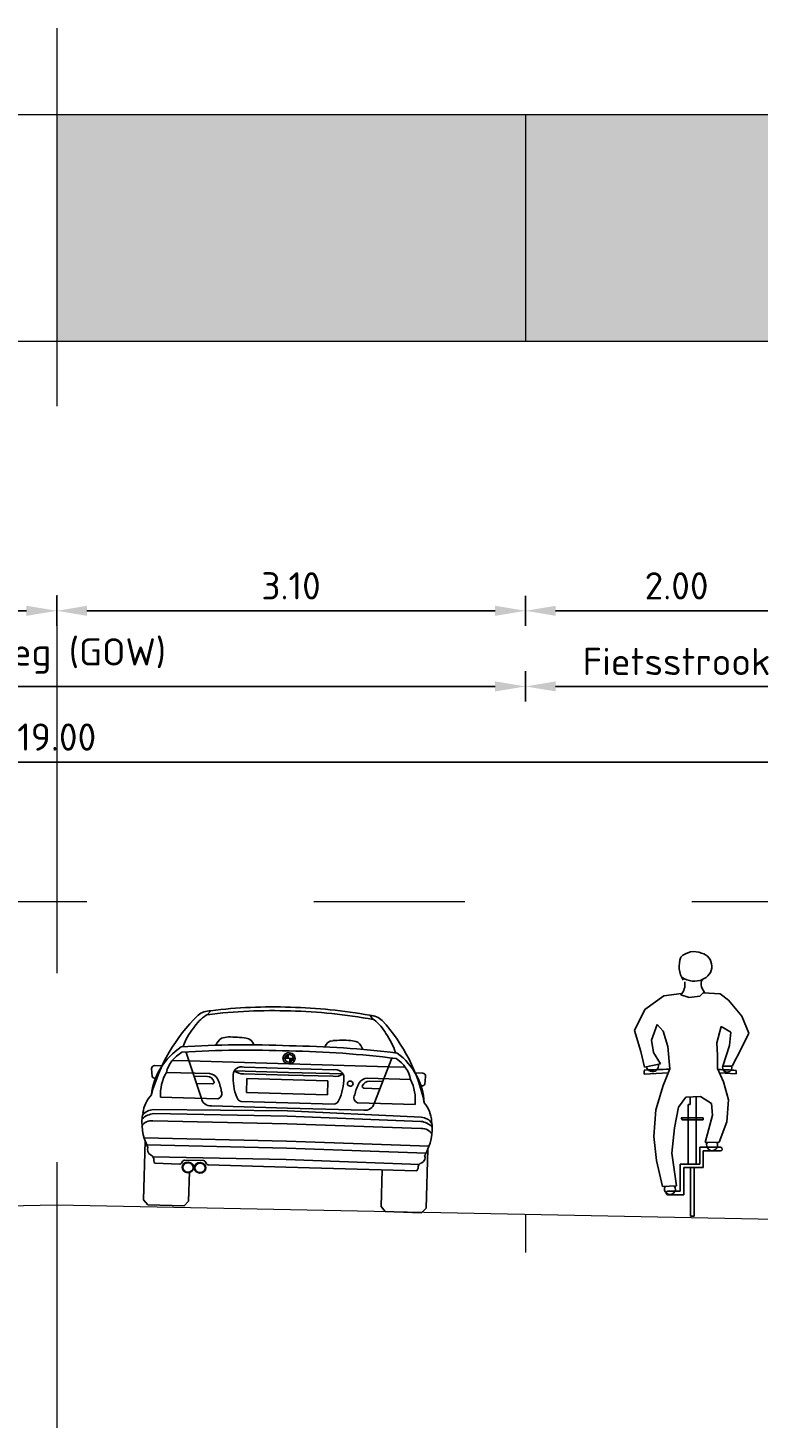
# Model space of a CAD drawing. Header units: metres. Extents: x 132493 to 134960, y 502695 to 503907.
# Tile 141 of 144: x 134823.46 to 134828.29, y 503885.44 to 503894.69. Entities that reach past the tile are written whole.
import ezdxf

# ---------------------------------------------------------------- set-up
doc = ezdxf.new("R2010")
doc.units = ezdxf.units.M
for name, pattern in [('AL-NAP_LIJN', [15.25, 12, -1.5, 0.25, -1.5]), ('AL-TEKENBLADGRENS', [11.5, 2.5, -1.5, 1, -1.5, 1, -1.5, 2.5]), ('DASHED2', [0.375, 0.25, -0.125])]:
    doc.linetypes.add(name, pattern=pattern)
doc.layers.get('Defpoints').update_dxf_attribs({"color": 3})
for name, color, linetype, lineweight in [('0_sol_fietspad', 11, 'Continuous', 18), ('N-WE-AS-ASWEG', 1, 'DASHED2', 35), ('N-WE-VH-KANTVERHARDING-G', 2, 'Continuous', 18), ('V-WE-VH-VERHARDING_STRAATBAKSTEEN-M', 7, 'Continuous', 18), ('X-XX-AL-AANKLEDING-SD', 2, 'Continuous', 25), ('X-XX-AL-NAP-G', 7, 'AL-NAP_LIJN', 18)]:
    doc.layers.add(name, color=color, linetype=linetype, lineweight=lineweight)
doc.layers.add('ARC-hoev-overlagen asfalt rijbaan', color=13, linetype='Continuous', lineweight=18, plot=False)
doc.styles.add('Iso_18100', font='isocpeur.ttf', dxfattribs={"height": 0.18})
doc.dimstyles.new('Iso 18100', dxfattribs={"dimscale": 0.1, "dimtxt": 0.18, "dimasz": 2, "dimexe": 1, "dimexo": 0, "dimgap": 0.75, "dimtad": 1, "dimzin": 0, "dimdsep": 46, "dimtxsty": 'Iso_18100', "dimcen": -3, "dimdle": 1, "dimadec": 0, "dimazin": 0, "dimtfac": 0.75, "dimtix": 1, "dimtmove": 2, "dimatfit": 3, "dimfxl": 1, "dimfxlon": 1, "dimtvp": 0.9, "dimtfillclr": 256, "dimtolj": 1, "dimtzin": 0, "dimarcsym": 0})

# ---------------------------------------------------------------- blocks, each defined once
blk = doc.blocks.new('*U18')
at = {"linetype": 'Continuous'}
for points in [[(-0.0408, 0.993), (-0.0152, 0.993), (-0.0333, 1.0111)], [(-0.0152, 1.0186), (-0.0333, 1.0111), (-0.0152, 0.993)], [(0.0104, 0.993), (-0.0152, 0.993), (0.0029, 0.9749)], [(-0.0152, 0.9674), (0.0029, 0.9749), (-0.0152, 0.993)]]:
    blk.add_solid(points, dxfattribs=at)
blk = doc.blocks.new('BMW-ACHTER')
for p, q in [((-1.3352, 1.2682), (-1.312, 1.2953)), ((-0.2366, 1.2682), (-0.2598, 1.2953)), ((-1.4456, 0.9589), (-1.5565, 0.9589)), ((-1.4659, 1.0153), (-1.3574, 0.7139)), ((-1.4456, 0.9589), (-0.7859, 0.9589)), ((-1.0814, 0.9285), (-0.7859, 0.9285)), ((-0.7859, 0.9953), (-0.829, 0.9953)), ((-0.7859, 0.9953), (-0.7428, 0.9953)), ((-0.1262, 0.9589), (-0.7859, 0.9589)), ((-0.4904, 0.9285), (-0.7859, 0.9285)), ((-0.1059, 1.0153), (-0.2144, 0.7139)), ((-0.1262, 0.9589), (-0.0154, 0.9589)), ((-1.688, 0.8488), (-1.6925, 0.9019)), ((-1.6642, 0.838), (-1.6732, 0.8382)), ((-1.6729, 0.9226), (-1.6223, 0.9226)), ((-1.3087, 0.8788), (-1.594, 0.8788)), ((-1.4098, 0.8596), (-1.3224, 0.8596)), ((-1.146, 0.9021), (-0.7859, 0.9021)), ((-1.0814, 0.8848), (-0.7859, 0.8848)), ((-1.061, 0.8544), (-0.5241, 0.8544)), ((-1.061, 0.7619), (-1.061, 0.8544)), ((-0.4258, 0.9021), (-0.7859, 0.9021)), ((-0.4904, 0.8848), (-0.7859, 0.8848)), ((-0.5241, 0.8544), (-0.5241, 0.7619)), ((-0.2632, 0.8788), (0.0222, 0.8788)), ((-0.162, 0.8596), (-0.2494, 0.8596)), ((0.1011, 0.9226), (0.0505, 0.9226)), ((0.0924, 0.838), (0.1014, 0.8382)), ((0.1162, 0.8488), (0.1207, 0.9019)), ((-1.3926, 0.8117), (-1.2868, 0.8117)), ((-0.5241, 0.7619), (-1.061, 0.7619)), ((-0.1792, 0.8117), (-0.2851, 0.8117)), ((-1.2477, 0.7139), (-1.6283, 0.7139)), ((-0.7859, 0.6663), (-1.2898, 0.6663)), ((-0.7859, 0.7017), (-1.0943, 0.7017)), ((-0.7859, 0.7017), (-0.4775, 0.7017)), ((-0.7859, 0.6663), (-0.2821, 0.6663)), ((-0.3241, 0.7139), (0.0565, 0.7139)), ((-1.7359, 0.6373), (-1.7372, 0.6373)), ((-0.7859, 0.5608), (-1.674, 0.5565)), ((-0.7859, 0.6479), (-1.6711, 0.6305)), ((-0.7859, 0.6131), (-1.6687, 0.6038)), ((-0.7859, 0.6479), (0.0993, 0.6305)), ((-0.7859, 0.6131), (0.0969, 0.6038)), ((-0.7859, 0.5608), (0.1022, 0.5565)), ((0.1641, 0.6373), (0.1654, 0.6373)), ((-0.7859, 0.448), (-1.7289, 0.4418)), ((-1.7205, 0.0319), (-1.7205, 0.4192)), ((-0.7859, 0.4015), (-1.7098, 0.3954)), ((-0.7859, 0.448), (0.1571, 0.4418)), ((-0.7859, 0.4015), (0.1379, 0.3954)), ((0.1487, 0.0319), (0.1487, 0.4192)), ((-0.7859, 0.3249), (-1.668, 0.3191)), ((-1.4767, 0.2817), (-1.4681, 0.2964)), ((-1.3312, 0.3027), (-1.4569, 0.3025)), ((-1.311, 0.2813), (-1.3199, 0.2966)), ((-0.7859, 0.3249), (0.0962, 0.3191)), ((-1.488, 0.2756), (-1.6531, 0.2759)), ((-1.4225, 0.2251), (-1.4225, 0.0325)), ((-0.7859, 0.2742), (-1.2997, 0.2752)), ((-0.7859, 0.2742), (0.0813, 0.2759)), ((-0.1493, 0.2754), (-0.1493, 0.0325)), ((-1.7205, 0.0319), (-1.6921, 0)), ((-1.4515, 0), (-1.6921, 0)), ((-1.4225, 0.0325), (-1.4515, 0)), ((-0.1493, 0.0325), (-0.1203, 0)), ((-0.1203, 0), (0.1203, 0)), ((0.1487, 0.0319), (0.1203, 0))]:
    blk.add_line(p, q)
for centre, major_axis, start_param, end_param in [((-0.8128, -1.4687), (3.0763, 0), 1.562038, 1.741431), ((-0.8056, -1.444), (-3.0763, 0), 4.705971, 4.87775), ((-0.7662, -1.444), (3.0763, 0), 1.405435, 1.577214), ((-0.759, -1.4687), (-3.0763, 0), 4.541755, 4.721147), ((-0.3914, 0.4818), (-1.3254, 0), -0.71157, -0.206967), ((-1.1277, 1.0313), (-0.3362, 0), -0.883409, -0.501718), ((-1.3055, 1.1777), (-0.1305, 0), -1.520483, -0.812666), ((-1.3331, 1.2569), (-0.0127, 0), -1.400162, -0.892719), ((-0.2663, 1.1777), (0.1305, 0), 0.812666, 1.520483), ((-0.2388, 1.2569), (0.0127, 0), 0.892719, 1.400162), ((-0.4441, 1.0313), (0.3362, 0), 0.501718, 0.883409), ((-1.1804, 0.4818), (1.3254, 0), 0.206967, 0.71157), ((-1.0363, 0.933), (-0.4715, 0), -0.611138, -0.289021), ((-1.1625, 1.0356), (-0.115, 0), -0.866719, -0.320233), ((-1.1663, 0.9436), (-0.2023, 0), -1.450991, -1.213758), ((-1.1622, 0.4686), (-0.7275, 0), 4.58851, 4.751282), ((-1.0793, 1.0673), (0.0591, 0), 0.200164, 1.451161), ((-0.4925, 1.0673), (-0.0591, 0), -1.451161, -0.200164), ((-0.4925, 1.0673), (-0.0591, 0), -1.451161, -0.200164), ((-0.4097, 0.4686), (0.7275, 0), 1.531903, 1.694675), ((-0.4055, 0.9436), (0.2023, 0), 1.213758, 1.450991), ((-0.4093, 1.0356), (0.115, 0), 0.320233, 0.866719), ((-0.5355, 0.933), (0.4715, 0), 0.289021, 0.611138), ((-1.1814, 0.694), (-0.5085, 0), -0.891023, -0.073512), ((-0.8877, -4.3566), (6.0212, 0), 1.553883, 1.67283), ((-0.8676, -4.3916), (-6.0212, 0), 4.698823, 4.816724), ((-0.7859, 0.9953), (0.0405, 0), 1.570796, 4.712389), ((-0.7859, 0.9953), (-0.0284, 0), -1.570796, 1.570796), ((-0.6841, -4.3566), (-6.0212, 0), 4.610355, 4.729302), ((-0.7042, -4.3916), (6.0212, 0), 1.466462, 1.584362), ((-0.7859, 0.9953), (0.0405, 0), 4.712389, 7.853982), ((-0.7859, 0.9953), (-0.0284, 0), 1.570796, 4.712389), ((-0.3904, 0.694), (0.5085, 0), 0.073512, 0.891023), ((-1.3591, 0.8364), (-0.2395, 0), -0.969125, -0.197242), ((-1.0953, 0.8786), (0.057, 0), 1.324724, 3.173395), ((-1.0953, 0.8786), (0.057, 0), 1.324724, 3.173395), ((-0.4765, 0.8786), (-0.057, 0), 3.109791, 4.958462), ((-0.2127, 0.8364), (0.2395, 0), 0.197242, 0.969125), ((-1.6717, 0.9038), (0.0209, 0), 1.627661, 3.241614), ((-1.6676, 0.8582), (0.0229, 0), 3.617259, 4.909024), ((-1.2655, 0.7377), (-0.3637, 0), -0.444182, 0.072536), ((-1.3232, 0.8172), (-0.047, 0), 3.420308, 4.695596), ((-1.3156, 0.8151), (-0.0709, 0), 3.663057, 4.613858), ((-1.6057, 0.7083), (-0.3837, 0), 3.308773, 3.553401), ((-0.7212, 0.8684), (0.4312, 0), 3.11982, 3.510308), ((-1.0907, 0.9605), (0.0844, 0), 4.003075, 4.822276), ((-0.4811, 0.9605), (-0.0844, 0), 1.460909, 2.280111), ((-0.8506, 0.8684), (-0.4312, 0), 2.772877, 3.163365), ((0.0339, 0.7083), (0.3837, 0), 2.729784, 2.974413), ((-0.2562, 0.8151), (0.0709, 0), 1.669327, 2.620128), ((-0.2486, 0.8172), (0.047, 0), 1.58759, 2.862877), ((-0.3063, 0.7377), (-0.3637, 0), 3.069057, 3.585774), ((0.0958, 0.8582), (-0.0229, 0), 1.374162, 2.665927), ((0.0999, 0.9038), (-0.0209, 0), 3.041572, 4.655524), ((-1.2879, 0.8225), (-0.0121, 0), 1.668297, 3.754744), ((-1.2644, 0.7484), (-0.0417, 0), 1.981034, 3.624992), ((-0.3074, 0.7484), (-0.0417, 0), -0.4834, 1.160558), ((-0.2839, 0.8225), (0.0121, 0), 2.528442, 4.614888), ((-1.4959, 0.5901), (-0.2457, 0), -0.66935, -0.076668), ((-1.2952, 0.7229), (-0.063, 0), 0.159343, 1.657562), ((-1.0856, 0.7358), (-0.0388, 0), 0.220832, 1.34427), ((-0.4862, 0.7358), (0.0388, 0), -1.34427, -0.220832), ((-0.2766, 0.7229), (0.063, 0), 4.625623, 6.123842), ((-0.0759, 0.5901), (0.2457, 0), 0.076668, 0.66935), ((-1.3347, 0.5479), (0.4114, 0), 2.981724, 3.612057), ((-1.6527, 0.491), (0.126, 0), 1.698669, 2.398321), ((-1.6812, 0.4927), (-0.0711, 0), 4.609875, 5.824601), ((-1.6671, 0.5496), (0.0897, 0), 1.615555, 2.579973), ((0.0809, 0.491), (-0.126, 0), 3.884864, 4.584517), ((0.0953, 0.5496), (-0.0897, 0), 3.703212, 4.66763), ((0.1094, 0.4927), (0.0711, 0), 0.458585, 1.673311), ((-0.2371, 0.5479), (-0.4114, 0), 2.671129, 3.301462), ((-1.6578, 0.3648), (-0.0466, 0), -0.360639, 0.968634), ((0.0859, 0.3648), (-0.0466, 0), 2.172958, 3.502232), ((-1.698, 0.2983), (-0.0378, 0), 2.979128, 4.337377), ((-1.5705, 0.3159), (0.0938, 0), 3.417309, 3.633607), ((-1.4879, 0.2871), (0.0127, 0), 4.710263, 5.797052), ((-1.433, 0.2548), (-0.0384, 0), 3.141593, 9.424778), ((-1.4568, 0.291), (-0.0127, 0), -1.56852, -0.486134), ((-1.3528, 0.2548), (-0.0384, 0), 3.141593, 9.424778), ((-1.3528, 0.2548), (-0.0345, 0), 3.141593, 9.424778), ((-1.3312, 0.2912), (-0.0127, 0), 3.627726, 4.714665), ((-1.2997, 0.2867), (-0.0127, 0), 0.486134, 1.56867), ((-0.0014, 0.3159), (0.0938, 0), -0.492014, -0.275716), ((0.1262, 0.2983), (-0.0378, 0), -1.195784, 0.162465)]:
    blk.add_ellipse(centre, major_axis=major_axis, ratio=0.902788, start_param=start_param, end_param=end_param)
for centre, major_axis in [((-0.3765, 0.8395), (0.0189, 0)), ((-1.433, 0.2548), (0.0345, 0))]:
    blk.add_ellipse(centre, major_axis=major_axis, ratio=0.902788)
at = {"linetype": 'Continuous', "xscale": 1.107680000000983}
blk.add_blockref('*U18', (-0.7691, 0.0023), dxfattribs=at)
blk = doc.blocks.new('Fiets2')
for p, q in [((-0.1756, 1.4689), (-0.0577, 1.4839)), ((0.0852, 1.4875), (0.0623, 1.4667)), ((0.0852, 1.4875), (0.1961, 1.4821)), ((0.1961, 1.4821), (0.2515, 1.4399)), ((-0.3021, 1.3793), (-0.1756, 1.4689)), ((-0.0076, 1.4576), (-0.0632, 1.4743)), ((0.0623, 1.4667), (-0.0076, 1.4576)), ((0.2515, 1.4399), (0.3411, 1.3344)), ((-0.3706, 1.2395), (-0.3021, 1.3793)), ((0.3411, 1.3344), (0.3859, 1.2211)), ((-0.3285, 1.0998), (-0.3706, 1.2395)), ((-0.2204, 1.2791), (-0.2573, 1.1763)), ((-0.1808, 1.2343), (-0.2204, 1.2791)), ((-0.1492, 1.1341), (-0.1808, 1.2343)), ((0.204, 1.2659), (0.175, 1.1578)), ((0.2673, 1.229), (0.204, 1.2659)), ((0.2594, 1.1394), (0.2673, 1.229)), ((0.3859, 1.2211), (0.3359, 1.1183)), ((-0.2573, 1.1763), (-0.2441, 1.0946)), ((-0.136, 0.9865), (-0.1492, 1.1341)), ((0.175, 1.1578), (0.1803, 1.0735)), ((0.2158, 1.0037), (0.2594, 1.1394)), ((0.3359, 1.1183), (0.2764, 1.0037)), ((-0.3028, 0.9981), (-0.3285, 1.0998)), ((-0.2441, 1.0946), (-0.1967, 1.0181)), ((0.1803, 1.0735), (0.1803, 0.9891)), ((-0.3055, 0.9507), (-0.3055, 0.9744)), ((-0.1469, 0.9597), (-0.3055, 0.9507)), ((-0.1967, 1.0181), (-0.3028, 0.9981)), ((-0.1808, 0.8758), (-0.136, 0.9865)), ((0.1803, 0.9891), (0.2199, 0.8995)), ((0.3029, 0.9523), (0.1935, 0.9592)), ((0.2764, 1.0037), (0.2158, 1.0037)), ((0.3029, 0.976), (0.3029, 0.9523)), ((-0.2283, 0.715), (-0.1808, 0.8758)), ((0.2199, 0.8995), (0.2515, 0.7809)), ((-0.0306, 0.7993), (-0.078, 0.7334)), ((0.067, 0.802), (-0.0306, 0.7993)), ((-0.0148, 0.3565), (-0.0148, 0.7493)), ((-0.0148, 0.7493), (-0.0016, 0.7493)), ((-0.0016, 0.7493), (-0.0016, 0.8001)), ((0.038, 0.8012), (0.038, 0.3565)), ((0.1408, 0.7572), (0.067, 0.802)), ((0.146, 0.6807), (0.1408, 0.7572)), ((0.2515, 0.7809), (0.2409, 0.6359)), ((-0.2415, 0.5384), (-0.2283, 0.715)), ((-0.078, 0.7334), (-0.1044, 0.5964)), ((0.085, 0.6622), (-0.0604, 0.6622)), ((-0.0604, 0.6622), (-0.055, 0.649)), ((-0.055, 0.649), (0.085, 0.649)), ((0.085, 0.649), (0.085, 0.6622)), ((0.0986, 0.4988), (0.146, 0.6807)), ((-0.1044, 0.5964), (-0.1228, 0.4277)), ((0.2409, 0.6359), (0.1909, 0.5015)), ((-0.223, 0.3802), (-0.2415, 0.5384)), ((0.0617, 0.3565), (0.0617, 0.4672)), ((0.0617, 0.4672), (0.1988, 0.4672)), ((0.1909, 0.5015), (0.0986, 0.4988)), ((-0.1835, 0.2089), (-0.223, 0.3802)), ((-0.1228, 0.4277), (-0.0912, 0.2115)), ((0.0854, 0.4435), (0.1988, 0.4435)), ((0.0854, 0.3328), (0.0854, 0.4435)), ((-0.0675, 0.1773), (-0.0675, 0.3565)), ((-0.0675, 0.3565), (0.0617, 0.3565)), ((-0.0438, 0.1535), (-0.0438, 0.3328)), ((-0.0438, 0.3328), (0.0854, 0.3328)), ((0.0011, 0.0112), (0.0011, 0.3328)), ((0.0248, 0.3328), (0.0248, 0.0112)), ((-0.0912, 0.2115), (-0.1835, 0.2089)), ((-0.1492, 0.1773), (-0.0675, 0.1773)), ((-0.1492, 0.1535), (-0.0438, 0.1535)), ((0.0248, 0.0112), (0.0011, 0.0112))]:
    blk.add_line(p, q)
for centre, radius, start, end in [((0.025, 1.6376), 0.1237, 66.73377, 135.43723), ((0.0978, 1.6642), 0.1719, 159.48926, 212.30607), ((0.052, 1.664), 0.0899, 286.49732, 75.95647), ((0.0267, 1.7115), 0.1458, 235.73817, 292.28597), ((0.1528, 1.5484), 0.0807, 158.66112, 229.86458), ((-0.141, 1.5451), 0.1052, 317.65737, 8.6331), ((-0.0171, -4.8341), 5.8189, 91.18269, 92.84078), ((-0.2512, 1.0078), 0.0404, 190.67979, 10.67979), ((-0.0171, -4.8341), 5.8189, 86.8473, 88.02212), ((0.2437, 0.9944), 0.0303, 157.23468, 16.21216), ((0.1439, 0.4813), 0.0366, 150.60182, 32.66653), ((0.1985, 0.4553), 0.0119, 271.11591, 88.88409), ((-0.1354, 0.1914), 0.0366, 150.60182, 32.67105), ((-0.1492, 0.1654), 0.0119, 89.98846, 270.01154)]:
    blk.add_arc(centre, radius, start, end)
blk = doc.blocks.new('*D112')
at = {"layer": 'Defpoints', "color": 0, "transparency": 16777216}
for p in [(134820.5536, 503892.6227), (134823.6536, 503892.6227), (134820.5536, 503890.8397)]:
    blk.add_point(p, dxfattribs=at)
at = {"layer": 'V-WE-VH-VERHARDING_STRAATBAKSTEEN-M', "color": 0, "lineweight": -2, "transparency": 16777216}
for p, q in [((134820.5536, 503890.9397), (134820.5536, 503890.7397)), ((134823.6536, 503890.9397), (134823.6536, 503890.7397)), ((134823.4536, 503890.8397), (134820.7536, 503890.8397))]:
    blk.add_line(p, q, dxfattribs=at)
at = {"layer": 'V-WE-VH-VERHARDING_STRAATBAKSTEEN-M', "color": 0, "transparency": 16777216}
for points in [[(134820.7536, 503890.873), (134820.7536, 503890.8064), (134820.5536, 503890.8397)], [(134823.4536, 503890.873), (134823.4536, 503890.8064), (134823.6536, 503890.8397)]]:
    blk.add_solid(points, dxfattribs=at)
at = {"layer": 'V-WE-VH-VERHARDING_STRAATBAKSTEEN-M', "color": 0, "transparency": 16777216, "insert": (134822.1036, 503891.0047), "char_height": 0.18, "attachment_point": 5, "rotation": 360, "style": 'Iso_18100'}
blk.add_mtext('\\A1;3.10', dxfattribs=at)
blk = doc.blocks.new('*D113')
at = {"layer": 'Defpoints', "color": 0, "transparency": 16777216}
for p in [(134823.6536, 503892.6227), (134826.7536, 503892.6227), (134823.6536, 503890.8397)]:
    blk.add_point(p, dxfattribs=at)
at = {"layer": 'V-WE-VH-VERHARDING_STRAATBAKSTEEN-M', "color": 0, "lineweight": -2, "transparency": 16777216}
for p, q in [((134823.6536, 503890.9397), (134823.6536, 503890.7397)), ((134826.7536, 503890.9397), (134826.7536, 503890.7397)), ((134826.5536, 503890.8397), (134823.8536, 503890.8397))]:
    blk.add_line(p, q, dxfattribs=at)
at = {"layer": 'V-WE-VH-VERHARDING_STRAATBAKSTEEN-M', "color": 0, "transparency": 16777216}
for points in [[(134823.8536, 503890.873), (134823.8536, 503890.8064), (134823.6536, 503890.8397)], [(134826.5536, 503890.873), (134826.5536, 503890.8064), (134826.7536, 503890.8397)]]:
    blk.add_solid(points, dxfattribs=at)
at = {"layer": 'V-WE-VH-VERHARDING_STRAATBAKSTEEN-M', "color": 0, "transparency": 16777216, "insert": (134825.2036, 503891.0047), "char_height": 0.18, "attachment_point": 5, "rotation": 360, "style": 'Iso_18100'}
blk.add_mtext('\\A1;3.10', dxfattribs=at)
blk = doc.blocks.new('*D114')
at = {"layer": 'Defpoints', "color": 0, "transparency": 16777216}
for p in [(134826.7536, 503892.6227), (134828.7536, 503892.6227), (134826.7536, 503890.8397)]:
    blk.add_point(p, dxfattribs=at)
at = {"layer": 'V-WE-VH-VERHARDING_STRAATBAKSTEEN-M', "color": 0, "lineweight": -2, "transparency": 16777216}
for p, q in [((134826.7536, 503890.9397), (134826.7536, 503890.7397)), ((134828.7536, 503890.9397), (134828.7536, 503890.7397)), ((134828.5536, 503890.8397), (134826.9536, 503890.8397))]:
    blk.add_line(p, q, dxfattribs=at)
at = {"layer": 'V-WE-VH-VERHARDING_STRAATBAKSTEEN-M', "color": 0, "transparency": 16777216}
for points in [[(134826.9536, 503890.873), (134826.9536, 503890.8064), (134826.7536, 503890.8397)], [(134828.5536, 503890.873), (134828.5536, 503890.8064), (134828.7536, 503890.8397)]]:
    blk.add_solid(points, dxfattribs=at)
at = {"layer": 'V-WE-VH-VERHARDING_STRAATBAKSTEEN-M', "color": 0, "transparency": 16777216, "insert": (134827.7536, 503891.0047), "char_height": 0.18, "attachment_point": 5, "rotation": 360, "style": 'Iso_18100'}
blk.add_mtext('\\A1;2.00', dxfattribs=at)
blk = doc.blocks.new('*D116')
at = {"layer": 'Defpoints', "color": 0, "transparency": 16777216}
for p in [(134814.1536, 503892.6227), (134833.1536, 503892.6227), (134814.1536, 503889.8397)]:
    blk.add_point(p, dxfattribs=at)
at = {"layer": 'V-WE-VH-VERHARDING_STRAATBAKSTEEN-M', "color": 0, "lineweight": -2, "transparency": 16777216}
for p, q in [((134814.1536, 503889.9397), (134814.1536, 503889.7397)), ((134833.1536, 503889.9397), (134833.1536, 503889.7397)), ((134832.9536, 503889.8397), (134814.3536, 503889.8397))]:
    blk.add_line(p, q, dxfattribs=at)
at = {"layer": 'V-WE-VH-VERHARDING_STRAATBAKSTEEN-M', "color": 0, "transparency": 16777216}
for points in [[(134814.3536, 503889.873), (134814.3536, 503889.8064), (134814.1536, 503889.8397)], [(134832.9536, 503889.873), (134832.9536, 503889.8064), (134833.1536, 503889.8397)]]:
    blk.add_solid(points, dxfattribs=at)
at = {"layer": 'V-WE-VH-VERHARDING_STRAATBAKSTEEN-M', "color": 0, "transparency": 16777216, "insert": (134823.6536, 503890.0047), "char_height": 0.18, "attachment_point": 5, "rotation": 360, "style": 'Iso_18100'}
blk.add_mtext('\\A1;19.00', dxfattribs=at)
blk = doc.blocks.new('*D118')
at = {"layer": 'Defpoints', "color": 0, "transparency": 16777216}
for p in [(134820.5536, 503892.3727), (134826.7536, 503892.3727), (134820.5536, 503890.3397)]:
    blk.add_point(p, dxfattribs=at)
at = {"layer": 'V-WE-VH-VERHARDING_STRAATBAKSTEEN-M', "color": 0, "lineweight": -2, "transparency": 16777216}
for p, q in [((134820.5536, 503890.4397), (134820.5536, 503890.2397)), ((134826.7536, 503890.4397), (134826.7536, 503890.2397)), ((134826.5536, 503890.3397), (134820.7536, 503890.3397))]:
    blk.add_line(p, q, dxfattribs=at)
at = {"layer": 'V-WE-VH-VERHARDING_STRAATBAKSTEEN-M', "color": 0, "transparency": 16777216}
for points in [[(134820.7536, 503890.373), (134820.7536, 503890.3064), (134820.5536, 503890.3397)], [(134826.5536, 503890.373), (134826.5536, 503890.3064), (134826.7536, 503890.3397)]]:
    blk.add_solid(points, dxfattribs=at)
at = {"layer": 'V-WE-VH-VERHARDING_STRAATBAKSTEEN-M', "color": 0, "transparency": 16777216, "insert": (134823.6536, 503890.5407), "char_height": 0.18, "attachment_point": 5, "rotation": 360, "style": 'Iso_18100'}
blk.add_mtext('\\A1;Rijweg (GOW)', dxfattribs=at)
blk = doc.blocks.new('*D120')
at = {"layer": 'Defpoints', "color": 0, "transparency": 16777216}
for p in [(134826.7536, 503892.1227), (134828.7536, 503892.1227), (134828.7536, 503890.3397)]:
    blk.add_point(p, dxfattribs=at)
at = {"layer": 'V-WE-VH-VERHARDING_STRAATBAKSTEEN-M', "color": 0, "lineweight": -2, "transparency": 16777216}
for p, q in [((134826.7536, 503890.4397), (134826.7536, 503890.2397)), ((134828.7536, 503890.4397), (134828.7536, 503890.2397)), ((134826.9536, 503890.3397), (134828.5536, 503890.3397))]:
    blk.add_line(p, q, dxfattribs=at)
at = {"layer": 'V-WE-VH-VERHARDING_STRAATBAKSTEEN-M', "color": 0, "transparency": 16777216}
for points in [[(134826.9536, 503890.373), (134826.9536, 503890.3064), (134826.7536, 503890.3397)], [(134828.5536, 503890.373), (134828.5536, 503890.3064), (134828.7536, 503890.3397)]]:
    blk.add_solid(points, dxfattribs=at)
at = {"layer": 'V-WE-VH-VERHARDING_STRAATBAKSTEEN-M', "color": 0, "transparency": 16777216, "insert": (134827.7536, 503890.5047), "char_height": 0.18, "attachment_point": 5, "rotation": 360, "style": 'Iso_18100'}
blk.add_mtext('\\A1;Fietsstrook', dxfattribs=at)

msp = doc.modelspace()

# ---------------------------------------------------------------- hatches: boundary and pattern name
at = {"layer": '0_sol_fietspad'}
h = msp.add_hatch(color=256, dxfattribs=at)
h.dxf.hatch_style = 1
h.paths.add_polyline_path([(134828.7536, 503894.1227), (134826.7536, 503894.1227), (134826.7536, 503892.6227), (134828.7536, 503892.6227)])
at = {"layer": 'ARC-hoev-overlagen asfalt rijbaan', "transparency": 33554636}
h = msp.add_hatch(color=256, dxfattribs=at)
h.dxf.hatch_style = 1
h.paths.add_polyline_path([(134826.7536, 503894.1227), (134823.6536, 503894.1227), (134823.6536, 503892.6227), (134826.7536, 503892.6227)])

# ---------------------------------------------------------------- linework, layer by layer
at = {"layer": 'N-WE-AS-ASWEG', "lineweight": 18, "ltscale": 10, "flags": 128}
msp.add_lwpolyline([(134823.6536, 503894.6937), (134823.6536, 503885.4357)], dxfattribs=at)
at = {"layer": 'N-WE-VH-KANTVERHARDING-G', "flags": 128}
for points in [[(134814.1536, 503894.1227), (134833.1536, 503894.1227)], [(134826.7536, 503894.1227), (134826.7536, 503892.6227)], [(134814.1536, 503892.6227), (134833.1536, 503892.6227)], [(134831.0536, 503886.7606), (134823.6536, 503886.9086), (134816.2536, 503886.7606)], [(134826.7536, 503886.8466), (134826.7536, 503886.5966)]]:
    msp.add_lwpolyline(points, dxfattribs=at)
at = {"layer": 'X-XX-AL-NAP-G', "linetype": 'AL-TEKENBLADGRENS', "flags": 128}
msp.add_lwpolyline([(134832.8536, 503888.9146), (134814.1536, 503888.9146)], dxfattribs=at)

# ---------------------------------------------------------------- block references
at = {"layer": 'X-XX-AL-AANKLEDING-SD'}
msp.add_blockref('Fiets2', (134827.8449, 503886.8248), dxfattribs=at)
at = {"layer": 'X-XX-AL-AANKLEDING-SD', "rotation": 358.3501397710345}
msp.add_blockref('BMW-ACHTER', (134825.947, 503886.8628), dxfattribs=at)

# ---------------------------------------------------------------- dimensions: what is measured, and where the dimension line sits
at = {"layer": 'V-WE-VH-VERHARDING_STRAATBAKSTEEN-M'}
for base, p1, p2, picture, middle in [((134814.1536, 503889.8397), (134833.1536, 503892.6227), (134814.1536, 503892.6227), '*D116', (134823.6536, 503890.0047)), ((134820.5536, 503890.8397), (134823.6536, 503892.6227), (134820.5536, 503892.6227), '*D112', (134822.1036, 503891.0047)), ((134823.6536, 503890.8397), (134826.7536, 503892.6227), (134823.6536, 503892.6227), '*D113', (134825.2036, 503891.0047)), ((134826.7536, 503890.8397), (134828.7536, 503892.6227), (134826.7536, 503892.6227), '*D114', (134827.7536, 503891.0047))]:
    dim = msp.add_linear_dim(base=base, p1=p1, p2=p2, angle=360, dimstyle='Iso 18100', dxfattribs=at)
    dim.commit()
    dim.dimension.update_dxf_attribs({"geometry": picture, "text_midpoint": middle})
for base, p1, p2, angle, text, picture, middle in [((134820.5536, 503890.3397), (134826.7536, 503892.3727), (134820.5536, 503892.3727), 360, 'Rijweg (GOW)', '*D118', (134823.6536, 503890.5407)), ((134828.7536, 503890.3397), (134826.7536, 503892.1227), (134828.7536, 503892.1227), 180, 'Fietsstrook', '*D120', (134827.7536, 503890.5047))]:
    dim = msp.add_linear_dim(base=base, p1=p1, p2=p2, angle=angle, text=text, dimstyle='Iso 18100', dxfattribs=at)
    dim.commit()
    dim.dimension.update_dxf_attribs({"geometry": picture, "text_midpoint": middle})

doc.saveas('drawing.dxf')
